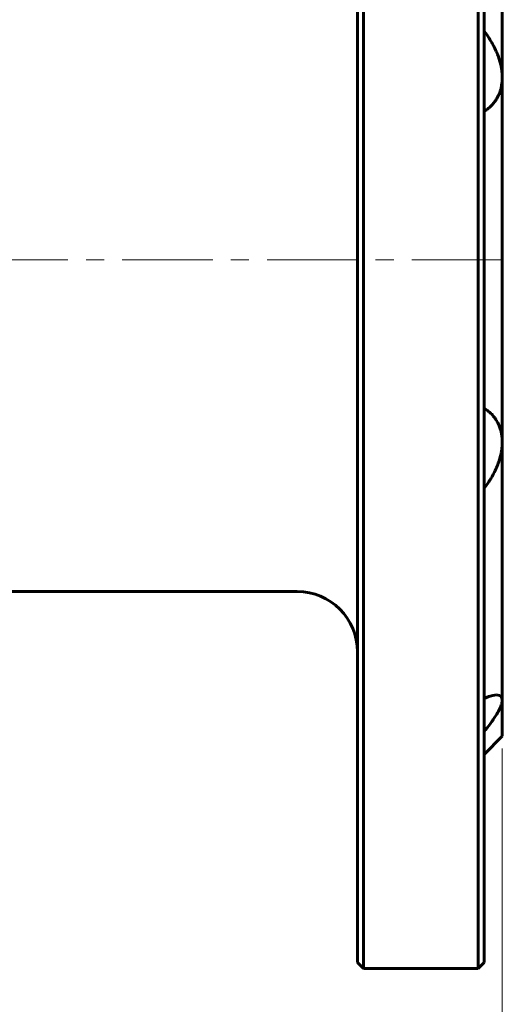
# Model space of a CAD drawing. Header units: millimetres. Extents: x 0 to 420, y 0 to 297.
# Tile 5 of 8: x 181 to 221, y 104 to 186. Entities that reach past the tile are written whole.
import ezdxf

# ---------------------------------------------------------------- set-up
doc = ezdxf.new("R2010")
doc.units = ezdxf.units.MM
for name, pattern in [('K5LT_AXLED', [12, 7.5, -1.5, 1.5, -1.5]), ('K5LT_BASIC', [0]), ('K5LT_THIN', [0])]:
    doc.linetypes.add(name, pattern=pattern)
doc.layers.add('Системный слой', color=7, linetype='Continuous')
doc.layers.add('Системный слой (1)', color=7, linetype='Continuous', true_color=0x6c6c6c)
doc.styles.add('KDIMTEXTSTYLE', font='GOST_AU.SHX', dxfattribs={"width": 0.96, "oblique": 15, "height": 5})
doc.styles.add('KTEXTSTYLE', font='GOST_AU.SHX', dxfattribs={"width": 0.96, "height": 5})
doc.dimstyles.new('KDIMSTYLE (0.50)', dxfattribs={"dimtxt": 5, "dimasz": 1, "dimexe": 2, "dimexo": 0, "dimgap": 1, "dimtad": 1, "dimlfac": 2, "dimtxsty": 'KDIMTEXTSTYLE', "dimsah": 1, "dimcen": 0, "dimdle": 1, "dimadec": 0, "dimazin": 0, "dimtfac": 0.667, "dimtmove": 0, "dimatfit": 3, "dimfxl": 1, "dimtvp": 1, "dimtolj": 1, "dimtzin": 0, "dimarcsym": 0})

# ---------------------------------------------------------------- blocks, each defined once
blk = doc.blocks.new('U8')
at = {"layer": 'Системный слой (1)', "color": 150, "linetype": 'K5LT_BASIC', "lineweight": 60, "true_color": 0x0080ff}
for p, q in [((208.862, 224.148), (208.862, 165.898)), ((208.862, 165.898), (208.862, 107.648))]:
    blk.add_line(p, q, dxfattribs=at)
blk = doc.blocks.new('U14')
at = {"layer": 'Системный слой (1)', "color": 150, "linetype": 'K5LT_BASIC', "lineweight": 60, "true_color": 0x0080ff}
for p, q in [((219.362, 165.898), (219.362, 224.148)), ((219.362, 107.648), (219.362, 165.898))]:
    blk.add_line(p, q, dxfattribs=at)
blk = doc.blocks.new('U21')
at = {"layer": 'Системный слой (1)', "color": 150, "linetype": 'K5LT_BASIC', "lineweight": 60, "true_color": 0x0080ff}
for p, q in [((220.862, 202.392), (220.862, 205.398)), ((220.862, 126.398), (220.862, 129.405))]:
    blk.add_line(p, q, dxfattribs=at)
blk = doc.blocks.new('D0')
at = {"layer": 'Системный слой (1)'}
for points in [[(50.862, 75.087), (50.362, 75.745), (50.862, 76.403), (45.862, 75.745)], [(215.862, 75.087), (220.862, 75.745), (215.862, 76.403), (216.362, 75.745)]]:
    blk.add_hatch(color=7, dxfattribs=at).paths.add_polyline_path(points)
at = {"layer": 'Системный слой (1)', "color": 7, "linetype": 'K5LT_THIN', "lineweight": 18}
for p, q in [((45.862, 127.398), (45.862, 73.745)), ((220.862, 125.398), (220.862, 73.745)), ((45.862, 75.745), (50.862, 76.403)), ((50.862, 76.403), (50.362, 75.745)), ((216.362, 75.745), (215.862, 76.403)), ((215.862, 76.403), (220.862, 75.745)), ((50.862, 75.087), (45.862, 75.745)), ((45.862, 75.745), (220.862, 75.745)), ((50.362, 75.745), (50.862, 75.087)), ((220.862, 75.745), (215.862, 75.087)), ((215.862, 75.087), (216.362, 75.745))]:
    blk.add_line(p, q, dxfattribs=at)
blk.add_wipeout([(123.589, 76.745), (123.589, 84.127), (142.354, 84.127), (142.354, 76.745)]).dxf.layer = 'Системный слой (1)'
at = {"layer": 'Системный слой (1)', "color": 7, "char_height": 5, "attachment_point": 1, "style": 'KTEXTSTYLE'}
for s, insert in [('\\H5.0;\\W1.000;\\Q15;\\Q15;\\W0.965;350', (123.589, 83.332)), ('\\H5.0;\\W1.000;\\Q15;\\Q15;\\W0.965;±', (132.452, 83.332)), ('\\H5.0;\\W1.000;\\Q15;\\Q15;\\W0.965;1,5', (135.363, 83.332))]:
    blk.add_mtext(s, dxfattribs=dict(at, insert=insert))
blk = doc.blocks.new('KDIMARROW_01')
at = {"layer": 'Системный слой'}
blk.add_hatch(color=0, dxfattribs=at).paths.add_polyline_path([(0, 0), (-5, 0.658), (-4.5, 0), (-5, -0.658)])
at = {"layer": 'Системный слой', "color": 0, "linetype": 'K5LT_THIN', "lineweight": 18}
for p, q in [((-4.5, 0), (-5, 0.658)), ((-5, 0.658), (0, 0)), ((0, 0), (-5, -0.658)), ((-5, -0.658), (-4.5, 0))]:
    blk.add_line(p, q, dxfattribs=at)
at = {"layer": 'Системный слой (1)', "color": 0, "linetype": 'K5LT_THIN', "lineweight": 18}
blk.add_line((331.977, 165.898), (331.477, 165.898), dxfattribs=at)
blk = doc.blocks.new('U35')
at = {"layer": 'Системный слой (1)', "color": 150, "linetype": 'K5LT_BASIC', "lineweight": 60, "true_color": 0x0080ff}
for p, q in [((219.744, 129.693), (220.09, 129.79)), ((220.09, 129.79), (220.388, 129.824)), ((220.388, 129.824), (220.622, 129.788)), ((220.622, 129.788), (220.795, 129.659)), ((219.362, 129.543), (219.744, 129.693)), ((220.795, 129.659), (220.862, 129.431)), ((220.862, 129.431), (220.862, 129.405))]:
    blk.add_line(p, q, dxfattribs=at)

msp = doc.modelspace()

# ---------------------------------------------------------------- linework, layer by layer
at = {"layer": 'Системный слой (1)', "color": 150, "linetype": 'K5LT_BASIC', "lineweight": 60, "true_color": 0x0080ff}
for p, q in [((209.3621, 165.8984), (209.3621, 224.6484)), ((218.8621, 224.6484), (218.8621, 165.8984)), ((220.8621, 181.0144), (220.8621, 202.3916)), ((220.8621, 150.7824), (220.8621, 181.0144)), ((209.3621, 107.1484), (209.3621, 165.8984)), ((218.8621, 165.8984), (218.8621, 107.1484)), ((220.8621, 129.4051), (220.8621, 150.7824)), ((203.8621, 138.3984), (167.8621, 138.3984)), ((220.8621, 126.3984), (219.3621, 124.8984)), ((208.8621, 107.6484), (209.3621, 107.1484)), ((218.8621, 107.1484), (209.3621, 107.1484)), ((219.3621, 107.6484), (218.8621, 107.1484))]:
    msp.add_line(p, q, dxfattribs=at)
at = {"layer": 'Системный слой (1)', "color": 30, "linetype": 'K5LT_AXLED', "lineweight": 18, "true_color": 0xff8000}
msp.add_line((45.3621, 165.8984), (221.3621, 165.8984), dxfattribs=at)
at = {"layer": 'Системный слой (1)', "color": 150, "linetype": 'K5LT_BASIC', "lineweight": 60, "true_color": 0x0080ff}
msp.add_arc((203.8621, 133.3984), 5, 0, 90, dxfattribs=at)
for points, knots in [([(219.3621, 184.8536), (219.5024, 184.6682), (219.7469, 184.3204), (220.0037, 183.8925), (220.2281, 183.4742), (220.3789, 183.1523), (220.5348, 182.7567), (220.6437, 182.4354), (220.7407, 182.0694), (220.8083, 181.7221), (220.8517, 181.373), (220.8621, 181.1371), (220.8621, 181.0144)], [0, 0, 0, 0, 2.1996136, 3.9690768, 4.598713, 6.5527005, 7.2091578, 8.4818581, 9.6546798, 10.7027538, 11.7891205, 13, 13, 13, 13]), ([(220.8621, 181.0144), (220.8621, 180.8921), (220.8524, 180.6778), (220.8142, 180.3825), (220.7634, 180.1366), (220.6918, 179.8821), (220.6127, 179.6692), (220.5329, 179.4946), (220.4201, 179.2735), (220.2498, 179.0074), (219.9945, 178.7057), (219.7068, 178.4375), (219.4868, 178.2798), (219.3621, 178.2021)], [0, 0, 0, 0, 1.2989339, 2.3154475, 3.3151099, 4.1731495, 5.4229623, 6.0644847, 6.559589, 8.5540076, 10.1686554, 11.8928751, 14, 14, 14, 14]), ([(219.3621, 153.5947), (219.4893, 153.5154), (219.7049, 153.3604), (219.981, 153.1035), (220.186, 152.8664), (220.3683, 152.6085), (220.5057, 152.3652), (220.6295, 152.0886), (220.7045, 151.8731), (220.7727, 151.6192), (220.82, 151.3831), (220.8545, 151.0839), (220.8621, 150.886), (220.8621, 150.7824)], [0, 0, 0, 0, 2.1524395, 3.7578443, 5.2196042, 6.3925304, 7.9247394, 8.788645, 10.1494583, 10.666248, 11.8675456, 12.8978409, 14, 14, 14, 14]), ([(220.8621, 150.7824), (220.8621, 150.6554), (220.8513, 150.4203), (220.8079, 150.0733), (220.7402, 149.7242), (220.659, 149.4194), (220.5435, 149.0612), (220.3883, 148.6607), (220.1523, 148.1686), (219.8938, 147.7151), (219.6293, 147.3077), (219.4531, 147.0635), (219.3621, 146.9432)], [0, 0, 0, 0, 1.2534416, 2.2880589, 3.324287, 4.5771594, 5.1970029, 6.7758909, 8.4957495, 10.1751984, 11.5729045, 13, 13, 13, 13])]:
    msp.add_open_spline(points, degree=3, knots=knots, dxfattribs=at)

# ---------------------------------------------------------------- block references
at = {"layer": 'Системный слой (1)'}
for name in ['U8', 'U14', 'U21', 'U35']:
    msp.add_blockref(name, (0, 0), dxfattribs=at)

# ---------------------------------------------------------------- next in the draw order: dimensions: what is measured, and where the dimension line sits
at = {"layer": 'Системный слой (1)', "color": 7}
dim = msp.add_linear_dim(base=(45.8621, 75.745), p1=(220.8621, 125.3984), p2=(45.8621, 127.3984), text='\\H5.0;\\W0.965;\\Q15;\\H5.0;\\W0.965;\\Q15;\\Q15;350\\H0.65x;\\S-1,5^ +1,5;\\H1.5x;', dimstyle='KDIMSTYLE (0.50)', override={"dimexo": 0, "dimblk1": 'KDIMARROW_01', "dimblk2": 'KDIMARROW_01', "dimse1": 0, "dimse2": 0, "dimclrt": 7, "dimtolj": 1}, dxfattribs=at)
dim.commit()
dim.dimension.update_dxf_attribs({"geometry": 'D0', "text_midpoint": (133.3621, 75.745), "dimtype": 160})

# ---------------------------------------------------------------- next in the draw order: linework, layer by layer
at = {"layer": 'Системный слой (1)', "color": 150, "linetype": 'K5LT_BASIC', "lineweight": 60, "true_color": 0x0080ff}
msp.add_open_spline([(220.8621, 129.4051), (220.8621, 129.3555), (220.8527, 129.2595), (220.8132, 129.0926), (220.7562, 128.927), (220.6736, 128.7342), (220.5918, 128.5698), (220.4639, 128.336), (220.2969, 128.0604), (220.0602, 127.7093), (219.7582, 127.2913), (219.5219, 126.9869), (219.3621, 126.788)], degree=3, knots=[0, 0, 0, 0, 1.1813505, 2.1097568, 3.2510167, 4.1049742, 5.2693671, 5.7804429, 7.5591696, 9.1468421, 10.4909782, 13, 13, 13, 13], dxfattribs=at)

doc.saveas('drawing.dxf')
